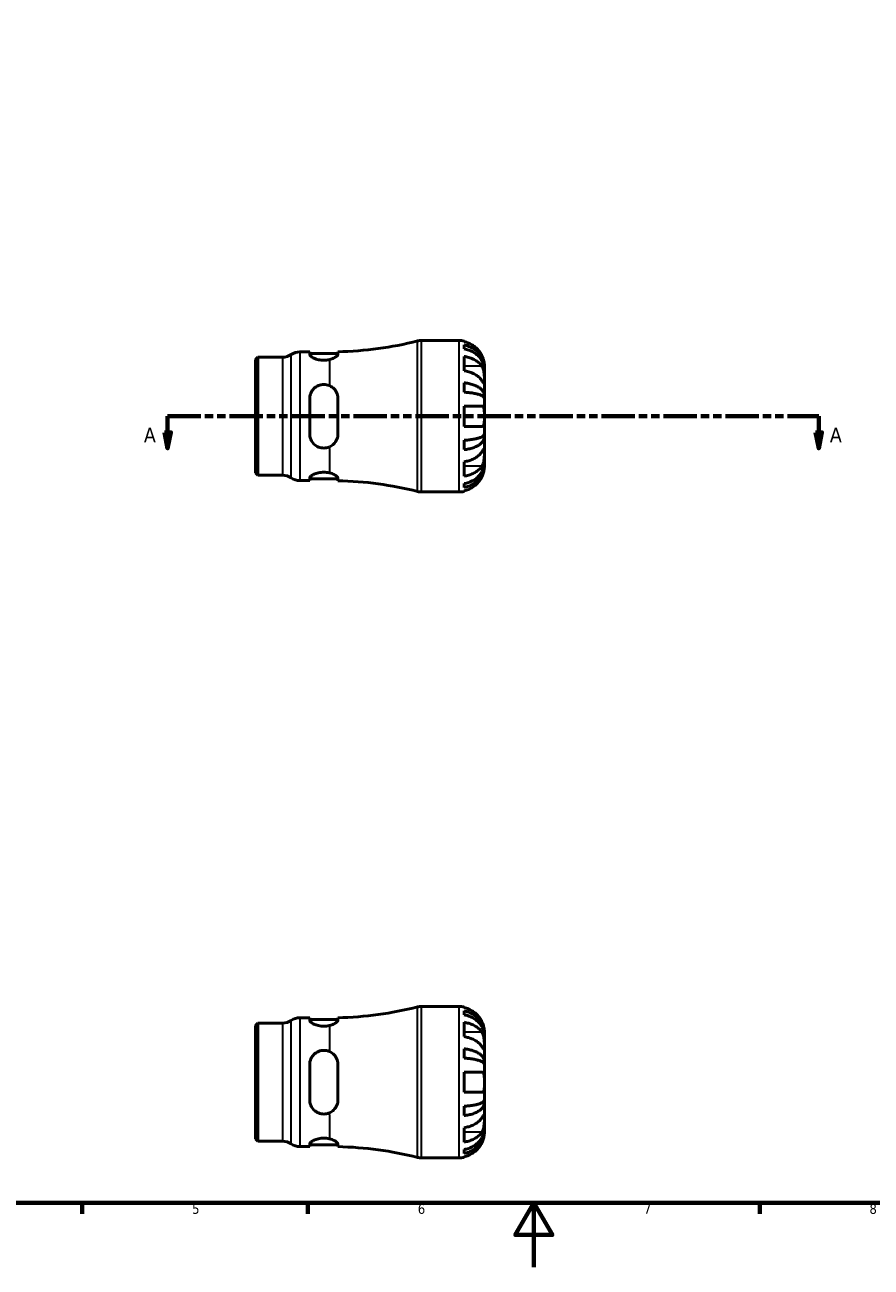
# Model space of a CAD drawing. Header units: millimetres. Extents: x 0 to 903, y 0 to 771.
# Tile 2 of 5: x 263 to 525, y 0 to 386. Entities that reach past the tile are written whole.
import ezdxf

# ---------------------------------------------------------------- set-up
doc = ezdxf.new("R2010")
doc.units = ezdxf.units.MM
doc.linetypes.add('DOUBLE_DASH_CHAIN', pattern=[1.2403, 0.6614, -0.0827, 0.1654, -0.0827, 0.1654, -0.0827])
for name, color, linetype, lineweight in [('Border (ANSI)', 7, 'Continuous', 70), ('Section Line (ANSI)', 7, 'DOUBLE_DASH_CHAIN', 70), ('Visible (ANSI)', 7, 'Continuous', 50), ('Visible Narrow (ANSI)', 7, 'Continuous', 35)]:
    doc.layers.add(name, color=color, linetype=linetype, lineweight=lineweight)
doc.styles.add('Label Text (ANSI)', font='tahoma.ttf')
doc.styles.add('Note Text (ANSI)', font='tahoma.ttf')

# ---------------------------------------------------------------- blocks, each defined once
blk = doc.blocks.new('Borders Default Border')
at = {"layer": 'Border (ANSI)'}
for p, q in [((280.33, 20), (280.33, 16.55)), ((350.42, 20), (350.42, 16.55)), ((490.58, 20), (490.58, 16.55))]:
    blk.add_line(p, q, dxfattribs=at)
at = {"layer": 'Border (ANSI)', "flags": 128}
for points in [[(20, 20), (20, 574), (821, 574), (821, 20), (20, 20)], [(420.5, 0), (420.5, 20), (414.73, 10), (426.27, 10), (420.5, 20)]]:
    blk.add_lwpolyline(points, dxfattribs=at)
at = {"layer": 'Border (ANSI)', "color": 230, "true_color": 0xff0080, "char_height": 3.05, "attachment_point": 7, "style": 'Note Text (ANSI)'}
for s, insert in [('5', (314.48, 16.49)), ('6', (384.49, 16.49)), ('7', (454.6, 16.55)), ('8', (524.63, 16.48))]:
    blk.add_mtext(s, dxfattribs=dict(at, insert=insert))
blk = doc.blocks.new('2dTransSection0')
at = {"layer": 'Section Line (ANSI)', "linetype": 'DOUBLE_DASH_CHAIN', "ltscale": 15.509468}
blk.add_line((306.88, 264.06), (508.88, 264.06), dxfattribs=at)
at = {"layer": 'Section Line (ANSI)', "linetype": 'Continuous'}
for p, q in [((306.88, 264.06), (316.52, 264.06)), ((306.88, 264.06), (306.88, 259.06)), ((499.25, 264.06), (508.88, 264.06)), ((508.88, 264.06), (508.88, 259.06)), ((305.88, 259.06), (306.88, 254.06)), ((307.88, 259.06), (305.88, 259.06)), ((306.88, 259.06), (306.88, 254.06)), ((306.88, 254.06), (307.88, 259.06)), ((507.88, 259.06), (508.88, 254.06)), ((509.88, 259.06), (507.88, 259.06)), ((508.88, 259.06), (508.88, 254.06)), ((508.88, 254.06), (509.88, 259.06))]:
    blk.add_line(p, q, dxfattribs=at)
at = {"layer": 'Section Line (ANSI)', "linetype": 'Continuous', "flags": 128}
for points in [[(305.88, 259.06), (306.88, 254.06), (307.88, 259.06), (305.88, 259.06)], [(507.88, 259.06), (508.88, 254.06), (509.88, 259.06), (507.88, 259.06)]]:
    blk.add_lwpolyline(points, dxfattribs=at)
at = {"layer": 'Section Line (ANSI)'}
for points in [[(305.88, 259.06), (306.88, 254.06), (307.88, 259.06), (305.88, 259.06)], [(507.88, 259.06), (508.88, 254.06), (509.88, 259.06), (507.88, 259.06)]]:
    blk.add_solid(points, dxfattribs=at)
at = {"layer": 'Section Line (ANSI)', "char_height": 4.57, "attachment_point": 7, "style": 'Label Text (ANSI)'}
for insert in [(299.52, 255.98), (512.35, 255.98)]:
    blk.add_mtext('A', dxfattribs=dict(at, insert=insert))

msp = doc.modelspace()

# ---------------------------------------------------------------- linework, layer by layer
at = {"layer": 'Visible (ANSI)'}
for p, q in [((385.583, 287.555), (397.279, 287.555)), ((398.854, 287.396), (398.854, 287.183)), ((398.854, 286.174), (398.854, 284.966)), ((334.154, 281.662), (334.878, 282.385)), ((334.154, 246.449), (334.154, 281.662)), ((334.878, 282.385), (342.582, 282.385)), ((334.878, 282.385), (334.878, 245.725)), ((347.895, 284.03), (350.957, 284.03)), ((350.957, 284.03), (350.957, 283.258)), ((350.957, 283.53), (359.707, 283.53)), ((359.707, 283.288), (359.707, 284.059)), ((398.854, 282.636), (398.854, 278.181)), ((405.154, 278.675), (405.142, 278.675)), ((405.154, 278.675), (405.154, 279.68)), ((405.154, 278.292), (405.154, 278.675)), ((405.154, 275.104), (405.154, 278.292)), ((398.854, 274.425), (398.854, 271.509)), ((405.154, 270.494), (405.154, 275.104)), ((405.154, 270.494), (404.245, 270.494)), ((405.154, 269.57), (405.154, 270.494)), ((350.957, 269.555), (350.957, 258.555)), ((359.707, 258.555), (359.707, 269.555)), ((398.854, 267.205), (398.854, 260.905)), ((405.154, 264.055), (405.154, 269.57)), ((405.154, 258.541), (405.154, 264.055)), ((405.154, 257.617), (405.154, 258.541)), ((398.854, 256.601), (398.854, 253.686)), ((405.154, 257.617), (404.245, 257.617)), ((405.154, 253.007), (405.154, 257.617)), ((405.154, 249.818), (405.154, 253.007)), ((398.854, 249.929), (398.854, 245.474)), ((405.154, 249.436), (405.142, 249.436)), ((405.154, 249.436), (405.154, 249.818)), ((405.154, 248.43), (405.154, 249.436)), ((334.154, 246.449), (334.878, 245.725)), ((334.878, 245.725), (342.582, 245.725)), ((347.895, 244.08), (350.957, 244.08)), ((350.957, 244.852), (350.957, 244.08)), ((350.957, 244.58), (359.707, 244.58)), ((359.707, 244.051), (359.707, 244.822)), ((398.854, 243.144), (398.854, 241.936)), ((385.583, 240.555), (397.279, 240.555)), ((398.854, 240.928), (398.854, 240.714)), ((347.895, 77.376), (350.957, 77.376)), ((350.957, 77.376), (350.957, 76.604)), ((359.707, 76.634), (359.707, 77.405)), ((385.583, 80.901), (397.279, 80.901)), ((398.854, 80.742), (398.854, 80.528)), ((398.854, 79.52), (398.854, 78.312)), ((334.154, 75.007), (334.878, 75.731)), ((334.154, 39.794), (334.154, 75.007)), ((334.878, 75.731), (342.582, 75.731)), ((334.878, 75.731), (334.878, 39.071)), ((350.957, 76.876), (359.707, 76.876)), ((398.854, 75.982), (398.854, 71.527)), ((405.154, 72.021), (405.142, 72.021)), ((405.154, 72.021), (405.154, 73.026)), ((405.154, 71.638), (405.154, 72.021)), ((405.154, 68.45), (405.154, 71.638)), ((398.854, 67.771), (398.854, 64.855)), ((405.154, 63.839), (405.154, 68.45)), ((350.957, 62.901), (350.957, 51.901)), ((359.707, 51.901), (359.707, 62.901)), ((405.154, 63.839), (404.245, 63.839)), ((405.154, 62.915), (405.154, 63.839)), ((405.154, 57.401), (405.154, 62.915)), ((398.854, 60.551), (398.854, 54.251)), ((405.154, 51.887), (405.154, 57.401)), ((405.154, 50.963), (404.245, 50.963)), ((405.154, 50.963), (405.154, 51.887)), ((405.154, 46.352), (405.154, 50.963)), ((398.854, 49.947), (398.854, 47.031)), ((405.154, 43.164), (405.154, 46.352)), ((398.854, 43.275), (398.854, 38.82)), ((405.154, 42.781), (405.142, 42.781)), ((405.154, 42.781), (405.154, 43.164)), ((405.154, 41.776), (405.154, 42.781)), ((334.154, 39.794), (334.878, 39.071)), ((334.878, 39.071), (342.582, 39.071)), ((347.895, 37.426), (350.957, 37.426)), ((350.957, 38.198), (350.957, 37.426)), ((350.957, 37.926), (359.707, 37.926)), ((359.707, 37.397), (359.707, 38.168)), ((398.854, 36.49), (398.854, 35.282)), ((385.583, 33.901), (397.279, 33.901)), ((398.854, 34.274), (398.854, 34.06))]:
    msp.add_line(p, q, dxfattribs=at)
for centre, radius, start, end in [((357.154, 395.731), 111.701, 271.30968, 284.13648), ((385.583, 282.855), 4.7, 90, 104.13648), ((397.279, 279.68), 7.875, 78.46304, 90), ((342.582, 287.085), 4.7, 270, 304.41151), ((347.895, 279.33), 4.7, 90, 124.41151), ((342.582, 241.025), 4.7, 55.58849, 90), ((347.895, 248.78), 4.7, 235.58849, 270), ((357.154, 132.379), 111.701, 75.86352, 88.69032), ((385.583, 245.255), 4.7, 255.86352, 270), ((397.279, 248.43), 7.875, 270, 281.53696), ((347.895, 72.676), 4.7, 90, 124.41151), ((357.154, 189.077), 111.701, 271.30968, 284.13648), ((385.583, 76.201), 4.7, 90, 104.13648), ((397.279, 73.026), 7.875, 78.46304, 90), ((342.582, 80.431), 4.7, 270, 304.41151), ((342.582, 34.371), 4.7, 55.58849, 90), ((347.895, 42.126), 4.7, 235.58849, 270), ((357.154, -74.275), 111.701, 75.86352, 88.69032), ((385.583, 38.601), 4.7, 255.86352, 270), ((397.279, 41.776), 7.875, 270, 281.53696)]:
    msp.add_arc(centre, radius, start, end, dxfattribs=at)
for points, knots in [([(404.376, 282.83), (404.218, 283.163), (404.03, 283.5), (403.521, 284.267), (403.178, 284.681), (402.49, 285.373), (402.081, 285.716), (401.201, 286.308), (400.729, 286.556), (399.846, 286.924), (399.356, 287.079), (398.854, 287.183)], [3.89239507, 3.89239507, 3.89239507, 3.89239507, 3.99831093, 3.99831093, 4.14541915, 4.14541915, 4.2913159, 4.2913159, 4.43721264, 4.43721264, 4.57824766, 4.57824766, 4.57824766, 4.57824766]), ([(398.854, 286.174), (399.359, 286.074), (399.852, 285.923), (400.738, 285.568), (401.21, 285.328), (402.091, 284.757), (402.5, 284.426), (403.188, 283.759), (403.529, 283.362), (404.119, 282.506), (404.366, 282.048), (404.739, 281.174), (404.899, 280.678), (405.106, 279.665), (405.154, 279.148), (405.154, 278.675)], [0.1494024, 0.1494024, 0.1494024, 0.1494024, 0.2912498, 0.2912498, 0.4370651, 0.4370651, 0.5828803, 0.5828803, 0.7290354, 0.7290354, 0.8751905, 0.8751905, 1.0219149, 1.0219149, 1.1686392, 1.1686392, 1.1686392, 1.1686392]), ([(357.154, 281.639), (357.102, 281.626), (357.05, 281.613), (356.467, 281.483), (355.885, 281.419), (355.332, 281.419), (354.779, 281.419), (354.197, 281.483), (353.138, 281.72), (352.66, 281.891), (351.882, 282.253), (351.536, 282.473), (351.074, 282.895), (350.957, 283.095), (350.957, 283.258)], [-0.18241559, -0.18241559, -0.18241559, -0.18241559, -0.16587042, -0.16587042, 0, 0, 0, 0.16587042, 0.16587042, 0.33174084, 0.33174084, 0.50893176, 0.50893176, 0.68612268, 0.68612268, 0.68612268, 0.68612268]), ([(359.707, 283.288), (359.707, 283.252), (359.702, 283.215), (359.679, 283.133), (359.66, 283.088), (359.582, 282.946), (359.502, 282.845), (359.166, 282.518), (358.818, 282.282), (358.022, 281.903), (357.611, 281.752), (357.154, 281.639)], [-0.5255674, -0.5255674, -0.5255674, -0.5255674, -0.48626971, -0.48626971, -0.44231121, -0.44231121, -0.35093948, -0.35093948, -0.15466666, -0.15466666, 0, 0, 0, 0]), ([(405.154, 278.292), (405.154, 278.713), (405.106, 279.174), (404.899, 280.075), (404.739, 280.516), (404.366, 281.294), (404.119, 281.702), (403.529, 282.463), (403.188, 282.817), (402.5, 283.411), (402.091, 283.705), (401.21, 284.213), (400.738, 284.427), (399.852, 284.743), (399.359, 284.877), (398.854, 284.966)], [3.5133937, 3.5133937, 3.5133937, 3.5133937, 3.6601181, 3.6601181, 3.8068425, 3.8068425, 3.9529976, 3.9529976, 4.0991526, 4.0991526, 4.2449679, 4.2449679, 4.3907831, 4.3907831, 4.5326305, 4.5326305, 4.5326305, 4.5326305]), ([(398.854, 282.636), (399.356, 282.563), (399.846, 282.453), (400.729, 282.193), (401.201, 282.018), (402.081, 281.599), (402.49, 281.357), (403.178, 280.867), (403.521, 280.574), (404.03, 280.032), (404.218, 279.794), (404.376, 279.559)], [0.14941001, 0.14941001, 0.14941001, 0.14941001, 0.29044502, 0.29044502, 0.43634177, 0.43634177, 0.58223851, 0.58223851, 0.72934673, 0.72934673, 0.83526259, 0.83526259, 0.83526259, 0.83526259]), ([(405.154, 279.68), (405.154, 279.68), (405.154, 279.71), (405.152, 279.834), (405.15, 279.934), (405.128, 280.26), (405.1, 280.52), (405.002, 281.039), (404.949, 281.267), (404.835, 281.663), (404.784, 281.822), (404.674, 282.132), (404.616, 282.282), (404.498, 282.566), (404.439, 282.699), (404.376, 282.83)], [0, 0, 0, 0, 0.07514839, 0.07514839, 0.15775683, 0.15775683, 0.27887104, 0.27887104, 0.36056434, 0.36056434, 0.41315921, 0.41315921, 0.46174689, 0.46174689, 0.50485698, 0.50485698, 0.50485698, 0.50485698]), ([(404.376, 275.104), (404.218, 275.339), (404.03, 275.577), (403.521, 276.119), (403.178, 276.412), (402.49, 276.902), (402.081, 277.144), (401.201, 277.563), (400.729, 277.739), (399.846, 277.998), (399.356, 278.108), (398.854, 278.181)], [3.89239507, 3.89239507, 3.89239507, 3.89239507, 3.99831093, 3.99831093, 4.14541915, 4.14541915, 4.2913159, 4.2913159, 4.43721264, 4.43721264, 4.57824766, 4.57824766, 4.57824766, 4.57824766]), ([(404.376, 279.559), (404.434, 279.472), (404.489, 279.38), (404.626, 279.125), (404.701, 278.953), (404.836, 278.58), (404.894, 278.38), (405.009, 277.881), (405.055, 277.58), (405.127, 276.883), (405.142, 276.496), (405.156, 275.748), (405.154, 275.398), (405.154, 275.104)], [-0.50766593, -0.50766593, -0.50766593, -0.50766593, -0.46718991, -0.46718991, -0.40200215, -0.40200215, -0.33506637, -0.33506637, -0.24300458, -0.24300458, -0.12488859, -0.12488859, 0, 0, 0, 0]), ([(350.957, 269.555), (350.957, 270.123), (351.074, 270.72), (351.536, 271.81), (351.882, 272.303), (352.66, 273.059), (353.138, 273.383), (354.197, 273.819), (354.779, 273.93), (355.885, 273.93), (356.467, 273.819), (357.05, 273.579), (357.102, 273.557), (357.154, 273.533)], [0.6657302, 0.6657302, 0.6657302, 0.6657302, 0.84292112, 0.84292112, 1.02011204, 1.02011204, 1.18598246, 1.18598246, 1.35185288, 1.35185288, 1.5177233, 1.5177233, 1.53426847, 1.53426847, 1.53426847, 1.53426847]), ([(398.854, 274.425), (399.359, 274.372), (399.852, 274.293), (400.738, 274.107), (401.21, 273.981), (402.091, 273.682), (402.5, 273.509), (403.188, 273.159), (403.529, 272.951), (404.119, 272.502), (404.366, 272.262), (404.739, 271.804), (404.899, 271.544), (405.106, 271.013), (405.154, 270.742), (405.154, 270.494)], [0.1494024, 0.1494024, 0.1494024, 0.1494024, 0.2912498, 0.2912498, 0.4370651, 0.4370651, 0.5828803, 0.5828803, 0.7290354, 0.7290354, 0.8751905, 0.8751905, 1.0219149, 1.0219149, 1.1686392, 1.1686392, 1.1686392, 1.1686392]), ([(405.154, 275.104), (405.154, 274.948), (405.154, 274.809), (405.153, 274.561), (405.152, 274.455), (405.139, 274.257), (405.124, 274.193), (405.059, 274.173), (405.012, 274.212), (404.895, 274.353), (404.836, 274.431), (404.701, 274.623), (404.626, 274.734), (404.489, 274.935), (404.434, 275.017), (404.376, 275.104)], [0, 0, 0, 0, 0.06608139, 0.06608139, 0.13667451, 0.13667451, 0.23873403, 0.23873403, 0.33457773, 0.33457773, 0.40157847, 0.40157847, 0.46685307, 0.46685307, 0.50745344, 0.50745344, 0.50745344, 0.50745344]), ([(357.154, 273.533), (357.68, 273.292), (358.144, 272.953), (358.933, 272.111), (359.246, 271.599), (359.547, 270.765), (359.619, 270.478), (359.692, 269.978), (359.707, 269.767), (359.707, 269.555)], [-0.52714959, -0.52714959, -0.52714959, -0.52714959, -0.3487918, -0.3487918, -0.1594388, -0.1594388, -0.06613677, -0.06613677, 0, 0, 0, 0]), ([(405.154, 269.57), (405.154, 269.692), (405.106, 269.826), (404.899, 270.088), (404.739, 270.216), (404.366, 270.442), (404.119, 270.56), (403.529, 270.782), (403.188, 270.885), (402.5, 271.057), (402.091, 271.143), (401.21, 271.29), (400.738, 271.352), (399.852, 271.444), (399.359, 271.483), (398.854, 271.509)], [3.5133937, 3.5133937, 3.5133937, 3.5133937, 3.6601181, 3.6601181, 3.8068425, 3.8068425, 3.9529976, 3.9529976, 4.0991526, 4.0991526, 4.2449679, 4.2449679, 4.3907831, 4.3907831, 4.5326305, 4.5326305, 4.5326305, 4.5326305]), ([(398.854, 267.205), (399.356, 267.205), (399.846, 267.205), (400.729, 267.205), (401.201, 267.205), (402.081, 267.205), (402.49, 267.205), (403.178, 267.205), (403.521, 267.205), (404.03, 267.205), (404.218, 267.205), (404.376, 267.205)], [0.14941001, 0.14941001, 0.14941001, 0.14941001, 0.29044502, 0.29044502, 0.43634177, 0.43634177, 0.58223851, 0.58223851, 0.72934673, 0.72934673, 0.83526259, 0.83526259, 0.83526259, 0.83526259]), ([(404.376, 267.205), (404.438, 267.205), (404.497, 267.197), (404.633, 267.156), (404.706, 267.113), (404.837, 266.987), (404.894, 266.902), (405.009, 266.648), (405.055, 266.462), (405.127, 265.959), (405.142, 265.629), (405.156, 264.883), (405.154, 264.472), (405.154, 264.055)], [-0.50816407, -0.50816407, -0.50816407, -0.50816407, -0.46460526, -0.46460526, -0.40154747, -0.40154747, -0.3356183, -0.3356183, -0.24286964, -0.24286964, -0.12490659, -0.12490659, 0, 0, 0, 0]), ([(405.154, 264.055), (405.154, 263.836), (405.154, 263.617), (405.153, 263.173), (405.152, 262.95), (405.138, 262.365), (405.118, 262.03), (405.033, 261.553), (404.983, 261.388), (404.864, 261.161), (404.806, 261.086), (404.669, 260.973), (404.592, 260.936), (404.465, 260.91), (404.421, 260.905), (404.376, 260.905)], [-2.17667965, -2.17667965, -2.17667965, -2.17667965, -2.11086653, -2.11086653, -2.04055216, -2.04055216, -1.91738302, -1.91738302, -1.82942275, -1.82942275, -1.76558177, -1.76558177, -1.70117883, -1.70117883, -1.66961913, -1.66961913, -1.66961913, -1.66961913]), ([(357.154, 254.578), (357.102, 254.554), (357.05, 254.531), (356.467, 254.291), (355.885, 254.18), (355.332, 254.18), (354.779, 254.18), (354.197, 254.291), (353.138, 254.727), (352.66, 255.052), (351.882, 255.807), (351.536, 256.301), (351.074, 257.391), (350.957, 257.987), (350.957, 258.555)], [-0.18241559, -0.18241559, -0.18241559, -0.18241559, -0.16587042, -0.16587042, 0, 0, 0, 0.16587042, 0.16587042, 0.33174084, 0.33174084, 0.50893176, 0.50893176, 0.68612268, 0.68612268, 0.68612268, 0.68612268]), ([(359.707, 258.555), (359.707, 258.429), (359.702, 258.303), (359.679, 258.038), (359.66, 257.899), (359.582, 257.477), (359.502, 257.199), (359.166, 256.359), (358.818, 255.84), (358.022, 255.071), (357.611, 254.787), (357.154, 254.578)], [-0.5255919, -0.5255919, -0.5255919, -0.5255919, -0.48629128, -0.48629128, -0.44232961, -0.44232961, -0.35095179, -0.35095179, -0.15467494, -0.15467494, -0.00002452, -0.00002452, -0.00002452, -0.00002452]), ([(404.376, 260.905), (404.218, 260.905), (404.03, 260.905), (403.521, 260.905), (403.178, 260.905), (402.49, 260.905), (402.081, 260.905), (401.201, 260.905), (400.729, 260.905), (399.846, 260.905), (399.356, 260.905), (398.854, 260.905)], [3.89239507, 3.89239507, 3.89239507, 3.89239507, 3.99831093, 3.99831093, 4.14541915, 4.14541915, 4.2913159, 4.2913159, 4.43721264, 4.43721264, 4.57824766, 4.57824766, 4.57824766, 4.57824766]), ([(398.854, 256.601), (399.359, 256.627), (399.852, 256.666), (400.738, 256.758), (401.21, 256.82), (402.091, 256.968), (402.5, 257.053), (403.188, 257.226), (403.529, 257.329), (404.119, 257.55), (404.366, 257.668), (404.739, 257.894), (404.899, 258.023), (405.106, 258.285), (405.154, 258.418), (405.154, 258.541)], [0.1494024, 0.1494024, 0.1494024, 0.1494024, 0.2912498, 0.2912498, 0.4370651, 0.4370651, 0.5828803, 0.5828803, 0.7290354, 0.7290354, 0.8751905, 0.8751905, 1.0219149, 1.0219149, 1.1686392, 1.1686392, 1.1686392, 1.1686392]), ([(405.154, 257.617), (405.154, 257.369), (405.106, 257.098), (404.899, 256.567), (404.739, 256.307), (404.366, 255.849), (404.119, 255.608), (403.529, 255.16), (403.188, 254.951), (402.5, 254.602), (402.091, 254.428), (401.21, 254.129), (400.738, 254.003), (399.852, 253.817), (399.359, 253.738), (398.854, 253.686)], [3.5133937, 3.5133937, 3.5133937, 3.5133937, 3.6601181, 3.6601181, 3.8068425, 3.8068425, 3.9529976, 3.9529976, 4.0991526, 4.0991526, 4.2449679, 4.2449679, 4.3907831, 4.3907831, 4.5326305, 4.5326305, 4.5326305, 4.5326305]), ([(398.854, 249.929), (399.356, 250.002), (399.846, 250.112), (400.729, 250.372), (401.201, 250.548), (402.081, 250.966), (402.49, 251.208), (403.178, 251.698), (403.521, 251.991), (404.03, 252.533), (404.218, 252.771), (404.376, 253.007)], [0.14941001, 0.14941001, 0.14941001, 0.14941001, 0.29044502, 0.29044502, 0.43634177, 0.43634177, 0.58223851, 0.58223851, 0.72934673, 0.72934673, 0.83526259, 0.83526259, 0.83526259, 0.83526259]), ([(404.376, 253.007), (404.434, 253.093), (404.489, 253.175), (404.626, 253.376), (404.701, 253.487), (404.836, 253.679), (404.894, 253.758), (405.009, 253.895), (405.055, 253.934), (405.127, 253.922), (405.142, 253.842), (405.156, 253.534), (405.154, 253.301), (405.154, 253.007)], [-0.50766593, -0.50766593, -0.50766593, -0.50766593, -0.46718991, -0.46718991, -0.40200215, -0.40200215, -0.33506637, -0.33506637, -0.24300458, -0.24300458, -0.12488859, -0.12488859, 0, 0, 0, 0]), ([(405.154, 253.007), (405.154, 252.851), (405.154, 252.679), (405.153, 252.297), (405.152, 252.086), (405.139, 251.547), (405.124, 251.211), (405.059, 250.556), (405.012, 250.242), (404.895, 249.731), (404.836, 249.531), (404.701, 249.157), (404.626, 248.986), (404.489, 248.73), (404.434, 248.638), (404.376, 248.552)], [0, 0, 0, 0, 0.06608139, 0.06608139, 0.13667451, 0.13667451, 0.23873403, 0.23873403, 0.33457773, 0.33457773, 0.40157847, 0.40157847, 0.46685307, 0.46685307, 0.50745344, 0.50745344, 0.50745344, 0.50745344]), ([(398.854, 243.144), (399.359, 243.233), (399.852, 243.367), (400.738, 243.684), (401.21, 243.897), (402.091, 244.405), (402.5, 244.7), (403.188, 245.293), (403.529, 245.647), (404.119, 246.409), (404.366, 246.817), (404.739, 247.594), (404.899, 248.035), (405.106, 248.937), (405.154, 249.397), (405.154, 249.818)], [0.1494024, 0.1494024, 0.1494024, 0.1494024, 0.2912498, 0.2912498, 0.4370651, 0.4370651, 0.5828803, 0.5828803, 0.7290354, 0.7290354, 0.8751905, 0.8751905, 1.0219149, 1.0219149, 1.1686392, 1.1686392, 1.1686392, 1.1686392]), ([(405.154, 249.436), (405.154, 248.962), (405.106, 248.445), (404.899, 247.432), (404.739, 246.936), (404.366, 246.063), (404.119, 245.604), (403.529, 244.749), (403.188, 244.351), (402.5, 243.684), (402.091, 243.353), (401.21, 242.783), (400.738, 242.543), (399.852, 242.187), (399.359, 242.037), (398.854, 241.936)], [3.5133937, 3.5133937, 3.5133937, 3.5133937, 3.6601181, 3.6601181, 3.8068425, 3.8068425, 3.9529976, 3.9529976, 4.0991526, 4.0991526, 4.2449679, 4.2449679, 4.3907831, 4.3907831, 4.5326305, 4.5326305, 4.5326305, 4.5326305]), ([(404.376, 248.552), (404.218, 248.316), (404.03, 248.078), (403.521, 247.536), (403.178, 247.243), (402.49, 246.754), (402.081, 246.511), (401.201, 246.093), (400.729, 245.917), (399.846, 245.657), (399.356, 245.547), (398.854, 245.474)], [3.89239507, 3.89239507, 3.89239507, 3.89239507, 3.99831093, 3.99831093, 4.14541915, 4.14541915, 4.2913159, 4.2913159, 4.43721264, 4.43721264, 4.57824766, 4.57824766, 4.57824766, 4.57824766]), ([(404.376, 245.28), (404.438, 245.411), (404.497, 245.543), (404.633, 245.869), (404.706, 246.061), (404.837, 246.451), (404.894, 246.645), (405.009, 247.094), (405.055, 247.336), (405.127, 247.82), (405.142, 248.037), (405.156, 248.348), (405.154, 248.43), (405.154, 248.43)], [-0.50816407, -0.50816407, -0.50816407, -0.50816407, -0.46460526, -0.46460526, -0.40154747, -0.40154747, -0.3356183, -0.3356183, -0.24286964, -0.24286964, -0.12490659, -0.12490659, 0, 0, 0, 0]), ([(350.957, 244.852), (350.957, 245.015), (351.074, 245.216), (351.536, 245.638), (351.882, 245.857), (352.66, 246.22), (353.138, 246.39), (354.197, 246.627), (354.779, 246.692), (355.885, 246.692), (356.467, 246.627), (357.05, 246.497), (357.102, 246.485), (357.154, 246.472)], [0.6657302, 0.6657302, 0.6657302, 0.6657302, 0.84292112, 0.84292112, 1.02011204, 1.02011204, 1.18598246, 1.18598246, 1.35185288, 1.35185288, 1.5177233, 1.5177233, 1.53426847, 1.53426847, 1.53426847, 1.53426847]), ([(357.154, 246.472), (357.68, 246.342), (358.144, 246.162), (358.933, 245.756), (359.246, 245.529), (359.547, 245.211), (359.619, 245.11), (359.692, 244.947), (359.707, 244.883), (359.707, 244.822)], [-0.52714959, -0.52714959, -0.52714959, -0.52714959, -0.3487918, -0.3487918, -0.1594388, -0.1594388, -0.06613677, -0.06613677, 0, 0, 0, 0]), ([(398.854, 240.928), (399.356, 241.031), (399.846, 241.187), (400.729, 241.554), (401.201, 241.803), (402.081, 242.394), (402.49, 242.737), (403.178, 243.43), (403.521, 243.844), (404.03, 244.61), (404.218, 244.947), (404.376, 245.28)], [0.14941001, 0.14941001, 0.14941001, 0.14941001, 0.29044502, 0.29044502, 0.43634177, 0.43634177, 0.58223851, 0.58223851, 0.72934673, 0.72934673, 0.83526259, 0.83526259, 0.83526259, 0.83526259]), ([(404.376, 76.176), (404.218, 76.509), (404.03, 76.846), (403.521, 77.612), (403.178, 78.026), (402.49, 78.719), (402.081, 79.062), (401.201, 79.653), (400.729, 79.902), (399.846, 80.27), (399.356, 80.425), (398.854, 80.528)], [3.89239507, 3.89239507, 3.89239507, 3.89239507, 3.99831093, 3.99831093, 4.14541915, 4.14541915, 4.2913159, 4.2913159, 4.43721264, 4.43721264, 4.57824766, 4.57824766, 4.57824766, 4.57824766]), ([(398.854, 79.52), (399.359, 79.42), (399.852, 79.269), (400.738, 78.913), (401.21, 78.673), (402.091, 78.103), (402.5, 77.772), (403.188, 77.105), (403.529, 76.708), (404.119, 75.852), (404.366, 75.393), (404.739, 74.52), (404.899, 74.024), (405.106, 73.011), (405.154, 72.494), (405.154, 72.021)], [0.1494024, 0.1494024, 0.1494024, 0.1494024, 0.2912498, 0.2912498, 0.4370651, 0.4370651, 0.5828803, 0.5828803, 0.7290354, 0.7290354, 0.8751905, 0.8751905, 1.0219149, 1.0219149, 1.1686392, 1.1686392, 1.1686392, 1.1686392]), ([(405.154, 71.638), (405.154, 72.059), (405.106, 72.52), (404.899, 73.421), (404.739, 73.862), (404.366, 74.64), (404.119, 75.048), (403.529, 75.809), (403.188, 76.163), (402.5, 76.756), (402.091, 77.051), (401.21, 77.559), (400.738, 77.772), (399.852, 78.089), (399.359, 78.223), (398.854, 78.312)], [3.5133937, 3.5133937, 3.5133937, 3.5133937, 3.6601181, 3.6601181, 3.8068425, 3.8068425, 3.9529976, 3.9529976, 4.0991526, 4.0991526, 4.2449679, 4.2449679, 4.3907831, 4.3907831, 4.5326305, 4.5326305, 4.5326305, 4.5326305]), ([(357.154, 74.984), (357.102, 74.972), (357.05, 74.959), (356.467, 74.829), (355.885, 74.764), (355.332, 74.764), (354.779, 74.764), (354.197, 74.829), (353.138, 75.066), (352.66, 75.236), (351.882, 75.599), (351.536, 75.819), (351.074, 76.24), (350.957, 76.441), (350.957, 76.604)], [-0.18241559, -0.18241559, -0.18241559, -0.18241559, -0.16587042, -0.16587042, 0, 0, 0, 0.16587042, 0.16587042, 0.33174084, 0.33174084, 0.50893176, 0.50893176, 0.68612268, 0.68612268, 0.68612268, 0.68612268]), ([(359.707, 76.634), (359.707, 76.598), (359.702, 76.561), (359.679, 76.479), (359.66, 76.434), (359.582, 76.292), (359.502, 76.191), (359.166, 75.864), (358.818, 75.628), (358.022, 75.248), (357.611, 75.097), (357.154, 74.984)], [-0.5255919, -0.5255919, -0.5255919, -0.5255919, -0.48629128, -0.48629128, -0.44232961, -0.44232961, -0.35095179, -0.35095179, -0.15467494, -0.15467494, -0.00002452, -0.00002452, -0.00002452, -0.00002452]), ([(398.854, 75.982), (399.356, 75.909), (399.846, 75.799), (400.729, 75.539), (401.201, 75.363), (402.081, 74.945), (402.49, 74.703), (403.178, 74.213), (403.521, 73.92), (404.03, 73.378), (404.218, 73.14), (404.376, 72.904)], [0.14941001, 0.14941001, 0.14941001, 0.14941001, 0.29044502, 0.29044502, 0.43634177, 0.43634177, 0.58223851, 0.58223851, 0.72934673, 0.72934673, 0.83526259, 0.83526259, 0.83526259, 0.83526259]), ([(405.154, 73.026), (405.154, 73.026), (405.154, 73.049), (405.153, 73.143), (405.152, 73.217), (405.138, 73.487), (405.118, 73.729), (405.033, 74.24), (404.983, 74.477), (404.864, 74.914), (404.806, 75.105), (404.669, 75.494), (404.592, 75.692), (404.465, 75.985), (404.421, 76.081), (404.376, 76.176)], [-2.17667965, -2.17667965, -2.17667965, -2.17667965, -2.11086653, -2.11086653, -2.04055216, -2.04055216, -1.91738302, -1.91738302, -1.82942275, -1.82942275, -1.76558177, -1.76558177, -1.70117883, -1.70117883, -1.66961913, -1.66961913, -1.66961913, -1.66961913]), ([(404.376, 68.45), (404.218, 68.685), (404.03, 68.923), (403.521, 69.465), (403.178, 69.758), (402.49, 70.248), (402.081, 70.49), (401.201, 70.908), (400.729, 71.084), (399.846, 71.344), (399.356, 71.454), (398.854, 71.527)], [3.89239507, 3.89239507, 3.89239507, 3.89239507, 3.99831093, 3.99831093, 4.14541915, 4.14541915, 4.2913159, 4.2913159, 4.43721264, 4.43721264, 4.57824766, 4.57824766, 4.57824766, 4.57824766]), ([(404.376, 72.904), (404.434, 72.818), (404.489, 72.726), (404.626, 72.471), (404.701, 72.299), (404.836, 71.926), (404.894, 71.725), (405.009, 71.226), (405.055, 70.925), (405.127, 70.229), (405.142, 69.841), (405.156, 69.093), (405.154, 68.744), (405.154, 68.45)], [-0.50766593, -0.50766593, -0.50766593, -0.50766593, -0.46718991, -0.46718991, -0.40200215, -0.40200215, -0.33506637, -0.33506637, -0.24300458, -0.24300458, -0.12488859, -0.12488859, 0, 0, 0, 0]), ([(350.957, 62.901), (350.957, 63.469), (351.074, 64.066), (351.536, 65.155), (351.882, 65.649), (352.66, 66.405), (353.138, 66.729), (354.197, 67.165), (354.779, 67.276), (355.885, 67.276), (356.467, 67.165), (357.05, 66.925), (357.102, 66.902), (357.154, 66.879)], [0.6657302, 0.6657302, 0.6657302, 0.6657302, 0.84292112, 0.84292112, 1.02011204, 1.02011204, 1.18598246, 1.18598246, 1.35185288, 1.35185288, 1.5177233, 1.5177233, 1.53426847, 1.53426847, 1.53426847, 1.53426847]), ([(357.154, 66.879), (357.68, 66.638), (358.144, 66.299), (358.933, 65.456), (359.246, 64.945), (359.547, 64.11), (359.619, 63.824), (359.692, 63.323), (359.707, 63.113), (359.707, 62.901)], [-0.52714945, -0.52714945, -0.52714945, -0.52714945, -0.34877116, -0.34877116, -0.15942577, -0.15942577, -0.06613112, -0.06613112, 0, 0, 0, 0]), ([(398.854, 67.771), (399.359, 67.718), (399.852, 67.639), (400.738, 67.453), (401.21, 67.327), (402.091, 67.028), (402.5, 66.854), (403.188, 66.505), (403.529, 66.296), (404.119, 65.848), (404.366, 65.607), (404.739, 65.15), (404.899, 64.89), (405.106, 64.359), (405.154, 64.087), (405.154, 63.839)], [0.1494024, 0.1494024, 0.1494024, 0.1494024, 0.2912498, 0.2912498, 0.4370651, 0.4370651, 0.5828803, 0.5828803, 0.7290354, 0.7290354, 0.8751905, 0.8751905, 1.0219149, 1.0219149, 1.1686392, 1.1686392, 1.1686392, 1.1686392]), ([(405.154, 68.45), (405.154, 68.294), (405.154, 68.155), (405.153, 67.907), (405.152, 67.801), (405.139, 67.603), (405.124, 67.538), (405.059, 67.519), (405.012, 67.557), (404.895, 67.698), (404.836, 67.777), (404.701, 67.969), (404.626, 68.08), (404.489, 68.281), (404.434, 68.363), (404.376, 68.45)], [0, 0, 0, 0, 0.06608139, 0.06608139, 0.13667451, 0.13667451, 0.23873403, 0.23873403, 0.33457773, 0.33457773, 0.40157847, 0.40157847, 0.46685307, 0.46685307, 0.50745344, 0.50745344, 0.50745344, 0.50745344]), ([(405.154, 62.915), (405.154, 63.038), (405.106, 63.172), (404.899, 63.434), (404.739, 63.562), (404.366, 63.788), (404.119, 63.906), (403.529, 64.128), (403.188, 64.23), (402.5, 64.403), (402.091, 64.488), (401.21, 64.636), (400.738, 64.698), (399.852, 64.79), (399.359, 64.829), (398.854, 64.855)], [3.5133937, 3.5133937, 3.5133937, 3.5133937, 3.6601181, 3.6601181, 3.8068425, 3.8068425, 3.9529976, 3.9529976, 4.0991526, 4.0991526, 4.2449679, 4.2449679, 4.3907831, 4.3907831, 4.5326305, 4.5326305, 4.5326305, 4.5326305]), ([(398.854, 60.551), (399.356, 60.551), (399.846, 60.551), (400.729, 60.551), (401.201, 60.551), (402.081, 60.551), (402.49, 60.551), (403.178, 60.551), (403.521, 60.551), (404.03, 60.551), (404.218, 60.551), (404.376, 60.551)], [0.14941001, 0.14941001, 0.14941001, 0.14941001, 0.29044502, 0.29044502, 0.43634177, 0.43634177, 0.58223851, 0.58223851, 0.72934673, 0.72934673, 0.83526259, 0.83526259, 0.83526259, 0.83526259]), ([(404.376, 60.551), (404.382, 60.551), (404.388, 60.551), (404.473, 60.549), (404.547, 60.533), (404.674, 60.477), (404.728, 60.439), (404.836, 60.332), (404.887, 60.258), (405.005, 60.012), (405.055, 59.813), (405.128, 59.295), (405.142, 58.97), (405.156, 58.229), (405.154, 57.818), (405.154, 57.401)], [-0.51072287, -0.51072287, -0.51072287, -0.51072287, -0.50653573, -0.50653573, -0.4498196, -0.4498196, -0.40070764, -0.40070764, -0.34173664, -0.34173664, -0.24159774, -0.24159774, -0.12498377, -0.12498377, 0, 0, 0, 0]), ([(404.376, 54.251), (404.218, 54.251), (404.03, 54.251), (403.521, 54.251), (403.178, 54.251), (402.49, 54.251), (402.081, 54.251), (401.201, 54.251), (400.729, 54.251), (399.846, 54.251), (399.356, 54.251), (398.854, 54.251)], [3.89239507, 3.89239507, 3.89239507, 3.89239507, 3.99831093, 3.99831093, 4.14541915, 4.14541915, 4.2913159, 4.2913159, 4.43721264, 4.43721264, 4.57824766, 4.57824766, 4.57824766, 4.57824766]), ([(405.154, 57.401), (405.154, 57.15), (405.154, 56.901), (405.152, 56.39), (405.15, 56.132), (405.128, 55.536), (405.1, 55.223), (405.002, 54.796), (404.949, 54.654), (404.835, 54.47), (404.784, 54.412), (404.674, 54.325), (404.616, 54.295), (404.498, 54.259), (404.439, 54.251), (404.376, 54.251)], [0, 0, 0, 0, 0.07514839, 0.07514839, 0.15775683, 0.15775683, 0.27887104, 0.27887104, 0.36056434, 0.36056434, 0.41315921, 0.41315921, 0.46174689, 0.46174689, 0.50485698, 0.50485698, 0.50485698, 0.50485698]), ([(357.154, 47.923), (357.102, 47.9), (357.05, 47.877), (356.467, 47.637), (355.885, 47.526), (355.332, 47.526), (354.779, 47.526), (354.197, 47.637), (353.138, 48.073), (352.66, 48.397), (351.882, 49.153), (351.536, 49.647), (351.074, 50.736), (350.957, 51.333), (350.957, 51.901)], [-0.18241559, -0.18241559, -0.18241559, -0.18241559, -0.16587042, -0.16587042, 0, 0, 0, 0.16587042, 0.16587042, 0.33174084, 0.33174084, 0.50893176, 0.50893176, 0.68612268, 0.68612268, 0.68612268, 0.68612268]), ([(359.707, 51.901), (359.707, 51.775), (359.702, 51.649), (359.679, 51.384), (359.66, 51.245), (359.582, 50.823), (359.502, 50.545), (359.166, 49.705), (358.818, 49.186), (358.022, 48.416), (357.611, 48.133), (357.154, 47.923)], [-0.5255674, -0.5255674, -0.5255674, -0.5255674, -0.48626971, -0.48626971, -0.44231121, -0.44231121, -0.35093948, -0.35093948, -0.15466666, -0.15466666, 0, 0, 0, 0]), ([(398.854, 49.947), (399.359, 49.973), (399.852, 50.012), (400.738, 50.104), (401.21, 50.166), (402.091, 50.314), (402.5, 50.399), (403.188, 50.572), (403.529, 50.674), (404.119, 50.896), (404.366, 51.014), (404.739, 51.24), (404.899, 51.368), (405.106, 51.63), (405.154, 51.764), (405.154, 51.887)], [0.1494024, 0.1494024, 0.1494024, 0.1494024, 0.2912498, 0.2912498, 0.4370651, 0.4370651, 0.5828803, 0.5828803, 0.7290354, 0.7290354, 0.8751905, 0.8751905, 1.0219149, 1.0219149, 1.1686392, 1.1686392, 1.1686392, 1.1686392]), ([(405.154, 50.963), (405.154, 50.714), (405.106, 50.443), (404.899, 49.912), (404.739, 49.652), (404.366, 49.194), (404.119, 48.954), (403.529, 48.506), (403.188, 48.297), (402.5, 47.948), (402.091, 47.774), (401.21, 47.475), (400.738, 47.349), (399.852, 47.163), (399.359, 47.084), (398.854, 47.031)], [3.5133937, 3.5133937, 3.5133937, 3.5133937, 3.6601181, 3.6601181, 3.8068425, 3.8068425, 3.9529976, 3.9529976, 4.0991526, 4.0991526, 4.2449679, 4.2449679, 4.3907831, 4.3907831, 4.5326305, 4.5326305, 4.5326305, 4.5326305]), ([(398.854, 43.275), (399.356, 43.348), (399.846, 43.458), (400.729, 43.718), (401.201, 43.893), (402.081, 44.312), (402.49, 44.554), (403.178, 45.044), (403.521, 45.337), (404.03, 45.879), (404.218, 46.117), (404.376, 46.352)], [0.14941001, 0.14941001, 0.14941001, 0.14941001, 0.29044502, 0.29044502, 0.43634177, 0.43634177, 0.58223851, 0.58223851, 0.72934673, 0.72934673, 0.83526259, 0.83526259, 0.83526259, 0.83526259]), ([(404.376, 46.352), (404.434, 46.439), (404.489, 46.521), (404.626, 46.722), (404.701, 46.833), (404.836, 47.025), (404.894, 47.103), (405.009, 47.241), (405.055, 47.28), (405.127, 47.267), (405.142, 47.188), (405.156, 46.88), (405.154, 46.647), (405.154, 46.352)], [-0.50766593, -0.50766593, -0.50766593, -0.50766593, -0.46718991, -0.46718991, -0.40200215, -0.40200215, -0.33506637, -0.33506637, -0.24300458, -0.24300458, -0.12488859, -0.12488859, 0, 0, 0, 0]), ([(405.154, 46.352), (405.154, 46.197), (405.154, 46.025), (405.153, 45.643), (405.152, 45.432), (405.139, 44.892), (405.124, 44.557), (405.059, 43.902), (405.012, 43.588), (404.895, 43.077), (404.836, 42.876), (404.701, 42.503), (404.626, 42.332), (404.489, 42.076), (404.434, 41.984), (404.376, 41.898)], [0, 0, 0, 0, 0.06608139, 0.06608139, 0.13667451, 0.13667451, 0.23873403, 0.23873403, 0.33457773, 0.33457773, 0.40157847, 0.40157847, 0.46685307, 0.46685307, 0.50745344, 0.50745344, 0.50745344, 0.50745344]), ([(398.854, 36.49), (399.359, 36.579), (399.852, 36.713), (400.738, 37.03), (401.21, 37.243), (402.091, 37.751), (402.5, 38.046), (403.188, 38.639), (403.529, 38.993), (404.119, 39.754), (404.366, 40.162), (404.739, 40.94), (404.899, 41.381), (405.106, 42.282), (405.154, 42.743), (405.154, 43.164)], [0.1494024, 0.1494024, 0.1494024, 0.1494024, 0.2912498, 0.2912498, 0.4370651, 0.4370651, 0.5828803, 0.5828803, 0.7290354, 0.7290354, 0.8751905, 0.8751905, 1.0219149, 1.0219149, 1.1686392, 1.1686392, 1.1686392, 1.1686392]), ([(405.154, 42.781), (405.154, 42.308), (405.106, 41.791), (404.899, 40.778), (404.739, 40.282), (404.366, 39.409), (404.119, 38.95), (403.529, 38.094), (403.188, 37.697), (402.5, 37.03), (402.091, 36.699), (401.21, 36.128), (400.738, 35.889), (399.852, 35.533), (399.359, 35.382), (398.854, 35.282)], [3.5133937, 3.5133937, 3.5133937, 3.5133937, 3.6601181, 3.6601181, 3.8068425, 3.8068425, 3.9529976, 3.9529976, 4.0991526, 4.0991526, 4.2449679, 4.2449679, 4.3907831, 4.3907831, 4.5326305, 4.5326305, 4.5326305, 4.5326305]), ([(350.957, 38.198), (350.957, 38.361), (351.074, 38.562), (351.536, 38.983), (351.882, 39.203), (352.66, 39.566), (353.138, 39.736), (354.197, 39.973), (354.779, 40.038), (355.885, 40.038), (356.467, 39.973), (357.05, 39.843), (357.102, 39.83), (357.154, 39.818)], [0.6657302, 0.6657302, 0.6657302, 0.6657302, 0.84292112, 0.84292112, 1.02011204, 1.02011204, 1.18598246, 1.18598246, 1.35185288, 1.35185288, 1.5177233, 1.5177233, 1.53426847, 1.53426847, 1.53426847, 1.53426847]), ([(357.154, 39.818), (357.68, 39.688), (358.144, 39.507), (358.933, 39.101), (359.246, 38.875), (359.547, 38.557), (359.619, 38.456), (359.692, 38.293), (359.707, 38.228), (359.707, 38.168)], [-0.52714959, -0.52714959, -0.52714959, -0.52714959, -0.3487918, -0.3487918, -0.1594388, -0.1594388, -0.06613677, -0.06613677, 0, 0, 0, 0]), ([(404.376, 41.898), (404.218, 41.662), (404.03, 41.424), (403.521, 40.882), (403.178, 40.589), (402.49, 40.099), (402.081, 39.857), (401.201, 39.439), (400.729, 39.263), (399.846, 39.003), (399.356, 38.893), (398.854, 38.82)], [3.89239507, 3.89239507, 3.89239507, 3.89239507, 3.99831093, 3.99831093, 4.14541915, 4.14541915, 4.2913159, 4.2913159, 4.43721264, 4.43721264, 4.57824766, 4.57824766, 4.57824766, 4.57824766]), ([(398.854, 34.274), (399.356, 34.377), (399.846, 34.532), (400.729, 34.9), (401.201, 35.148), (402.081, 35.74), (402.49, 36.083), (403.178, 36.775), (403.521, 37.19), (404.03, 37.956), (404.218, 38.293), (404.376, 38.626)], [0.14941001, 0.14941001, 0.14941001, 0.14941001, 0.29044502, 0.29044502, 0.43634177, 0.43634177, 0.58223851, 0.58223851, 0.72934673, 0.72934673, 0.83526259, 0.83526259, 0.83526259, 0.83526259]), ([(404.376, 38.626), (404.438, 38.757), (404.497, 38.889), (404.633, 39.215), (404.706, 39.407), (404.837, 39.796), (404.894, 39.991), (405.009, 40.44), (405.055, 40.682), (405.127, 41.165), (405.142, 41.383), (405.156, 41.693), (405.154, 41.776), (405.154, 41.776)], [-0.50816407, -0.50816407, -0.50816407, -0.50816407, -0.46460526, -0.46460526, -0.40154747, -0.40154747, -0.3356183, -0.3356183, -0.24286964, -0.24286964, -0.12490659, -0.12490659, 0, 0, 0, 0])]:
    msp.add_open_spline(points, degree=3, knots=knots, dxfattribs=at)
at = {"layer": 'Visible Narrow (ANSI)'}
for p, q in [((384.435, 240.985), (384.435, 287.125)), ((385.583, 287.266), (385.583, 240.845)), ((397.279, 240.845), (397.279, 287.266)), ((342.582, 245.951), (342.582, 282.16)), ((345.239, 245.139), (345.239, 282.972)), ((347.895, 283.784), (347.895, 244.326)), ((357.154, 274.04), (357.154, 281.355)), ((404.1, 279.559), (399.13, 279.559)), ((357.154, 246.755), (357.154, 254.07)), ((404.1, 248.552), (399.13, 248.552)), ((347.895, 77.13), (347.895, 37.672)), ((384.435, 34.331), (384.435, 80.471)), ((385.583, 80.612), (385.583, 34.19)), ((397.279, 34.19), (397.279, 80.612)), ((342.582, 39.297), (342.582, 75.505)), ((345.239, 38.484), (345.239, 76.318)), ((357.154, 67.386), (357.154, 74.701)), ((404.1, 72.904), (399.13, 72.904)), ((357.154, 40.101), (357.154, 47.416)), ((404.1, 41.898), (399.13, 41.898))]:
    msp.add_line(p, q, dxfattribs=at)

# ---------------------------------------------------------------- block references
msp.add_blockref('Borders Default Border', (0, 0))
at = {"layer": 'Section Line (ANSI)'}
msp.add_blockref('2dTransSection0', (0, 0), dxfattribs=at)

doc.saveas('drawing.dxf')
